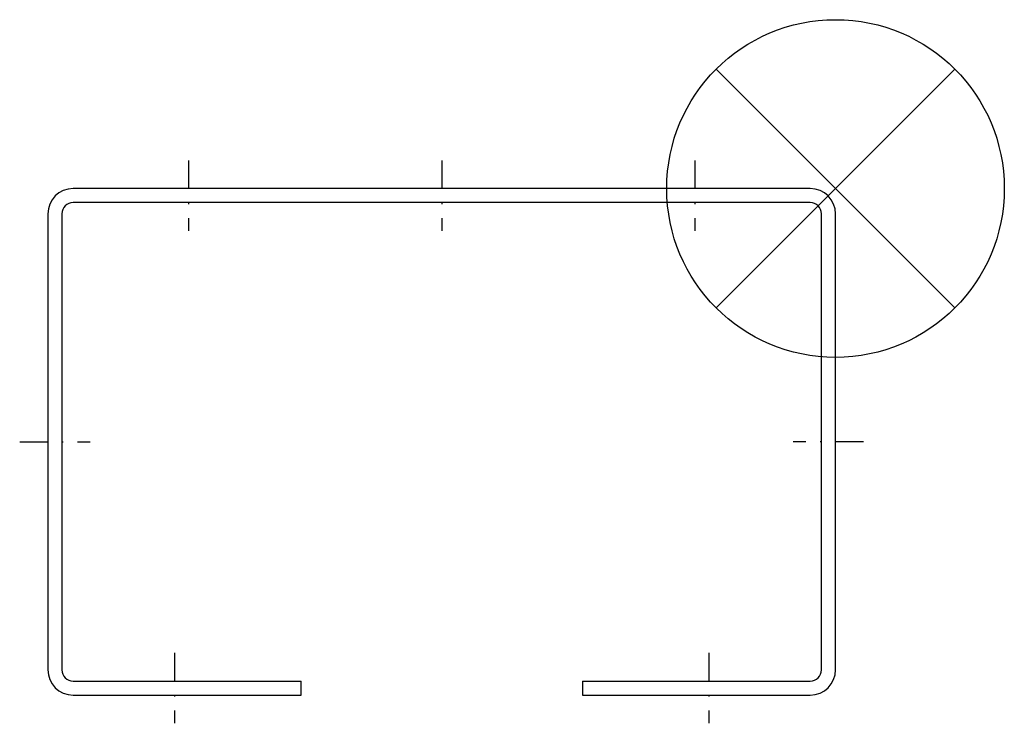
# Model space of a CAD drawing. Header units: millimetres. Extents: x 169 to 344, y 41 to 166.
import ezdxf

# ---------------------------------------------------------------- set-up
doc = ezdxf.new("R2010")
doc.units = ezdxf.units.MM
doc.linetypes.add('STRICHPUNKT', pattern=[1.025, 0.5, -0.25, 0.025, -0.25])

# ---------------------------------------------------------------- blocks, each defined once
blk = doc.blocks.new('ZOP')
at = {"color": 6}
for p, q in [((21.21, 21.21), (-21.21, -21.21)), ((-21.21, 21.21), (21.21, -21.21))]:
    blk.add_line(p, q, dxfattribs=at)
blk.add_circle((0, 0), 30, dxfattribs=at)

msp = doc.modelspace()

# ---------------------------------------------------------------- linework, layer by layer
at = {"linetype": 'STRICHPUNKT', "ltscale": 10}
for p, q in [((198.66, 140.59), (198.66, 128.09)), ((243.66, 140.59), (243.66, 128.09)), ((288.66, 140.59), (288.66, 128.09)), ((168.66, 90.59), (181.16, 90.59)), ((318.66, 90.59), (306.16, 90.59)), ((196.16, 53.09), (196.16, 40.59)), ((291.16, 53.09), (291.16, 40.59))]:
    msp.add_line(p, q, dxfattribs=at)
for p, q in [((309.16, 135.59), (178.16, 135.59)), ((309.16, 133.09), (178.16, 133.09)), ((173.66, 131.09), (173.66, 50.09)), ((176.16, 131.09), (176.16, 50.09)), ((311.16, 50.09), (311.16, 131.09)), ((313.66, 50.09), (313.66, 131.09)), ((178.16, 48.09), (218.66, 48.09)), ((218.66, 45.59), (218.66, 48.09)), ((268.66, 48.09), (268.66, 45.59)), ((268.66, 48.09), (309.16, 48.09)), ((178.16, 45.59), (218.66, 45.59)), ((268.66, 45.59), (309.16, 45.59))]:
    msp.add_line(p, q)
for centre, radius, start, end in [((178.16, 131.09), 4.5, 90, 180), ((309.16, 131.09), 4.5, 0, 90), ((178.16, 131.09), 2, 90, 180), ((309.16, 131.09), 2, 0, 90), ((178.16, 50.09), 4.5, 180, 270), ((178.16, 50.09), 2, 180, 270), ((309.16, 50.09), 4.5, 270, 0), ((309.16, 50.09), 2, 270, 0)]:
    msp.add_arc(centre, radius, start, end)

# ---------------------------------------------------------------- block references
msp.add_blockref('ZOP', (313.66, 135.59))

doc.saveas('drawing.dxf')
